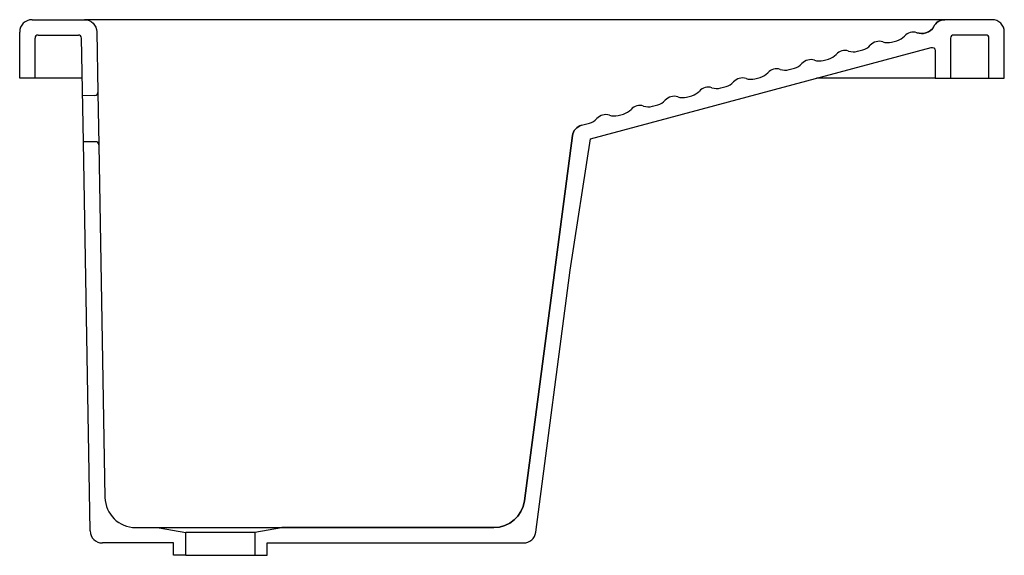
# Model space of a CAD drawing. Header units: millimetres. Extents: x 0 to 0.64, y -0.31 to 0.038.
import ezdxf

# ---------------------------------------------------------------- set-up
doc = ezdxf.new("R2010")
doc.units = ezdxf.units.MM
doc.layers.add('BLOCKS', color=3, linetype='Continuous')

msp = doc.modelspace()

# ---------------------------------------------------------------- linework, layer by layer
at = {"layer": 'BLOCKS'}
for p, q in [((0.008, 0.038), (0.04214, 0.038)), ((0, 0), (0, 0.03)), ((0.01, 0), (0.01, 0.026)), ((0.012, 0.028), (0.03821, 0.028)), ((0.04138, -0.04143), (0.04021, 0.02603)), ((0.605, 0.026), (0.605, 0)), ((0.628, 0.028), (0.607, 0.028)), ((0.63, 0), (0.63, 0.026)), ((0.56674, 0.02342), (0.57022, 0.02436)), ((0.54453, 0.01747), (0.54801, 0.0184)), ((0.50009, 0.00556), (0.50358, 0.00649)), ((0.52231, 0.01151), (0.52579, 0.01245)), ((0.04066, 0), (0, 0)), ((0.47788, -0.0004), (0.48136, 0.00054)), ((0.595, 0), (0.51798, 0)), ((0.45566, -0.00635), (0.45915, -0.00542)), ((0.04886, -0.01129), (0.04086, -0.01143)), ((0.43345, -0.01231), (0.43693, -0.01138)), ((0.41123, -0.01827), (0.41471, -0.01733)), ((0.38902, -0.02422), (0.3925, -0.02329)), ((0.36516, -0.03062), (0.37028, -0.02924)), ((0.04938, -0.04129), (0.04138, -0.04143)), ((0.0458, -0.29414), (0.04138, -0.04143)), ((0.09076, -0.29206), (0.10792, -0.29509)), ((0.15292, -0.29509), (0.10792, -0.29509)), ((0.10792, -0.31), (0.10792, -0.29509)), ((0.10003, -0.302), (0.05379, -0.302)), ((0.10003, -0.31), (0.10003, -0.302)), ((0.10792, -0.31), (0.10003, -0.31)), ((0.10792, -0.31), (0.15292, -0.31))]:
    msp.add_line(p, q, dxfattribs=at)
msp.add_lwpolyline([(0.64, 0.03, 0.414214), (0.632, 0.038), (0.60132, 0.038, 0.284411), (0.59416, 0.03357, -0.214829), (0.58907, 0.02941), (0.58897, 0.02938, -0.00024), (0.58896, 0.02938, -0.14642), (0.58323, 0.02955, 0.146175), (0.58896, 0.02938), (0.58907, 0.02941, 0.214829), (0.59416, 0.03357, -0.284411), (0.60132, 0.038), (0.58891, 0.038), (0.56037, 0.038), (0.07014, 0.038), (0.04214, 0.038, -0.409111), (0.05014, 0.03014), (0.05082, -0.00926), (0.05142, -0.04325), (0.05542, -0.27235, 0.409111), (0.07541, -0.292), (0.09007, -0.292), (0.17077, -0.292), (0.30822, -0.292, 0.376362), (0.32805, -0.27461), (0.3593, -0.0373, -0.303343), (0.36516, -0.03062), (0.36516, -0.03062, 0.30326), (0.3593, -0.0373), (0.32805, -0.27461, -0.376362), (0.30822, -0.292), (0.17077, -0.292, 0.043661), (0.17007, -0.29206), (0.15292, -0.29509), (0.15292, -0.31), (0.16081, -0.31), (0.16081, -0.302), (0.32751, -0.302, 0.376362), (0.33545, -0.29504), (0.35787, -0.1248), (0.37112, -0.03937), (0.59248, 0.01997, -0.493185), (0.595, 0.01804), (0.595, 0), (0.64, 0)], format="xyb", close=True, dxfattribs=at)
for centre, radius, start, end in [((0.008, 0.03), 0.008, 90, 180), ((0.012, 0.026), 0.002, 90, 180), ((0.03821, 0.026), 0.002, 1, 90), ((0.56763, 0.03402), 0.01, 285.00727, 318.32755), ((0.58082, 0.02228), 0.00765, 71.68707, 138.32746), ((0.607, 0.026), 0.002, 90, 180), ((0.628, 0.026), 0.002, 360, 90), ((0.54542, 0.02806), 0.01, 285.00727, 318.32755), ((0.55861, 0.01632), 0.00765, 71.68707, 138.32746), ((0.56415, 0.0331), 0.01002, 251.71449, 284.97976), ((0.5232, 0.02211), 0.01, 285.00727, 318.32755), ((0.53639, 0.01037), 0.00765, 71.68707, 138.32746), ((0.54194, 0.02714), 0.01002, 251.71448, 284.97977), ((0.50099, 0.01615), 0.01, 285.00727, 318.32755), ((0.51417, 0.00441), 0.00765, 71.68707, 138.32746), ((0.51972, 0.02119), 0.01002, 251.71448, 284.97977), ((0.46974, -0.0075), 0.00765, 71.68707, 138.32746), ((0.47877, 0.01019), 0.01, 285.00727, 318.32755), ((0.49196, -0.00154), 0.00765, 71.68707, 138.32746), ((0.49751, 0.01523), 0.01002, 251.71448, 284.97977), ((0.44753, -0.01345), 0.00765, 71.68707, 138.32746), ((0.45307, 0.00332), 0.01002, 251.71448, 284.97977), ((0.45656, 0.00424), 0.01, 285.00727, 318.32755), ((0.47529, 0.00928), 0.01002, 251.71448, 284.97977), ((0.04883, -0.00929), 0.002, 271, 1), ((0.42531, -0.01941), 0.00765, 71.68707, 138.32746), ((0.43086, -0.00263), 0.01002, 251.71449, 284.97976), ((0.43434, -0.00172), 0.01, 285.00727, 318.32755), ((0.4031, -0.02537), 0.00765, 71.68707, 138.32746), ((0.40864, -0.00859), 0.01002, 251.71449, 284.97976), ((0.41213, -0.00767), 0.01, 285.00727, 318.32755), ((0.38088, -0.03132), 0.00765, 71.68707, 138.32746), ((0.38643, -0.01455), 0.01002, 251.71449, 284.97976), ((0.38991, -0.01363), 0.01, 285.00727, 318.32755), ((0.36769, -0.01958), 0.01, 285.00727, 318.32755), ((0.04942, -0.04329), 0.002, 1, 91), ((0.05379, -0.294), 0.008, 181, 270)]:
    msp.add_arc(centre, radius, start, end, dxfattribs=at)

doc.saveas('drawing.dxf')
